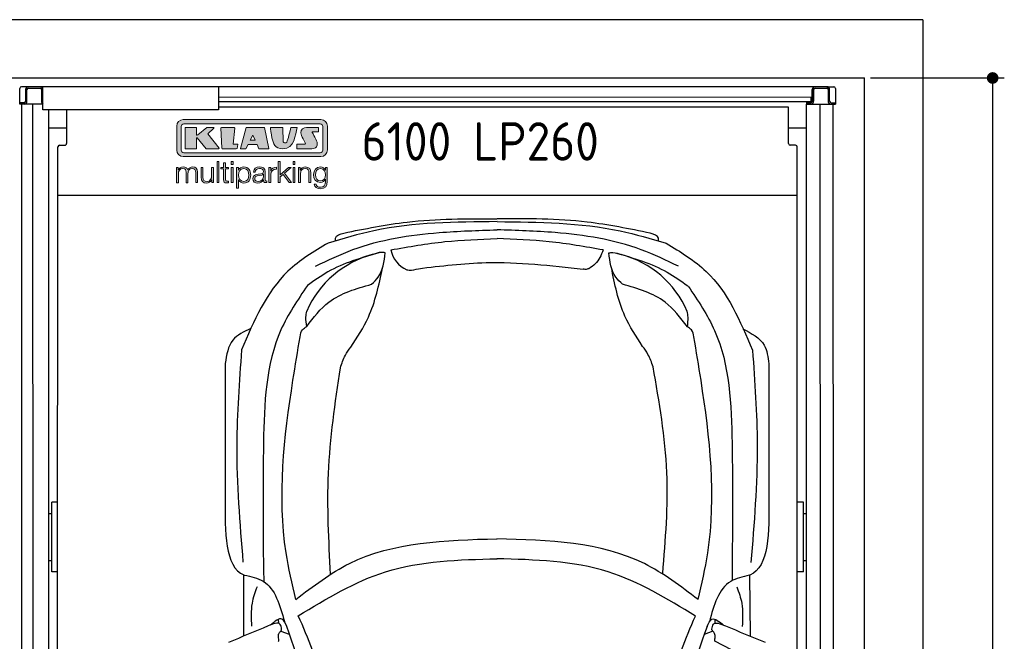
# Model space of a CAD drawing. Header units: millimetres. Extents: x 0 to 9279, y -929 to 5900.
# Tile 6 of 6: x 5900 to 9279, y 3767 to 5900. Entities that reach past the tile are written whole.
import ezdxf

# ---------------------------------------------------------------- set-up
doc = ezdxf.new("R2010")
doc.units = ezdxf.units.MM
doc.layers.get('0').update_dxf_attribs({"lineweight": 25})
doc.layers.add('4', color=3, linetype='Continuous')
for name, color, linetype, lineweight in [('car', 10, 'Continuous', 25), ('Gebäude', 7, 'Continuous', 25), ('Logo', 7, 'Continuous', 25), ('Plattform', 7, 'Continuous', 25)]:
    doc.layers.add(name, color=color, linetype=linetype, lineweight=lineweight)
doc.styles.get("Standard").update_dxf_attribs({"font": 'ISOCP.SHX'})
doc.dimstyles.new('GEN-ISO', dxfattribs={"dimscale": 20, "dimtxt": 3.5, "dimasz": 2, "dimexe": 2, "dimexo": 1, "dimgap": 1.5, "dimtad": 1, "dimdec": 1, "dimlfac": 0.1, "dimdsep": 46, "dimtxsty": 'Standard', "dimblk": 'PUNKT', "dimcen": 2, "dimclrd": 256, "dimclre": 256, "dimclrt": 2, "dimadec": 0, "dimazin": 0, "dimtp": 0.1, "dimtm": 0.1, "dimtfac": 0.71, "dimtdec": 1, "dimtmove": 2, "dimatfit": 3, "dimldrblk": 'PUNKT', "dimfxl": 2, "dimtolj": 1, "dimarcsym": 0})

# ---------------------------------------------------------------- blocks, each defined once
blk = doc.blocks.new('Car LP')
at = {"layer": 'car'}
for p, q in [((-799.9, 3388.3), (-799, 3346.2)), ((808.8, 3385.8), (809.2, 3349.8)), ((-867.3, 3161.7), (-867.1, 3369.1)), ((871.9, 3160.2), (870, 3368.4)), ((-747.5, 3202.2), (-747.9, 3217)), ((750.1, 3201.6), (750.8, 3216.6)), ((-740.3, 3176.7), (-711.4, 3165.6)), ((743, 3176.1), (713, 3164.6)), ((889.7, 3068.2), (749.7, 3141.4))]:
    blk.add_line(p, q, dxfattribs=at)
for centre, radius, start, end in [((-339.3, 4140), 339.4, 104.3954, 156.6854), ((-269.3, 4503.1), 95, 191.2232, 245.9025), ((342.8, 4139.7), 339.4, 23.2659, 75.556), ((-6558.1, 1113.7), 6197.2, 15.94535, 19.59622), ((6559, 1108.2), 6197.2, 160.35517, 164.00603)]:
    blk.add_arc(centre, radius, start, end, dxfattribs=at)
for points in [[(1.7, 4581.6), (-420.6, 4550.1), (-578.2, 4508.1)], [(-524.1, 4542.4), (-307, 4580.3), (1.5, 4591.7)], [(2.2, 4581.6), (424.4, 4549.7), (582, 4507.6)], [(527.9, 4542), (310.9, 4580), (2.4, 4591.7)], [(-620.9, 4429), (-492.9, 4485.6), (-196.9, 4544.2), (1.8, 4553.3)], [(-552.3, 4515.7), (-552.3, 4525.1), (-524.1, 4542.4)], [(624.7, 4428.5), (496.7, 4485.2), (200.8, 4544.1), (2, 4553.3)], [(556.1, 4515.2), (556.1, 4524.7), (527.9, 4542)], [(-578.2, 4508.1), (-715.9, 4411.3), (-875.1, 4141.2)], [(-362.5, 4484.6), (-177.1, 4512.9), (1.8, 4523.5)], [(366.3, 4484.3), (180.9, 4512.8), (2, 4523.5)], [(582, 4507.6), (719.7, 4410.7), (878.6, 4140.4)], [(-404, 4475), (-578.5, 4409.1), (-649.1, 4362.3)], [(-428.8, 4366.9), (-406, 4391.5), (-381.9, 4474.8)], [(-381.9, 4474.8), (-395.9, 4475.9), (-423.7, 4468.7)], [(366.3, 4484.3), (339.1, 4436.3), (316.8, 4420.2)], [(385.7, 4474.4), (399.7, 4475.6), (427.5, 4468.4)], [(432.5, 4366.6), (409.7, 4391.1), (385.7, 4474.4)], [(411.5, 4473.8), (586, 4407.8), (656.6, 4361.1)], [(-268.2, 4420.2), (-35.8, 4440.9), (298, 4418.7)], [(-500.3, 4150.4), (-439.7, 4254), (-391.6, 4421.8)], [(-308.1, 4416.4), (-300, 4415.2), (-268.2, 4420.2)], [(316.8, 4420.2), (311, 4418.2), (298, 4418.7)], [(501.4, 4153.6), (440.8, 4257.2), (394.3, 4425.1)], [(-649.1, 4362.3), (-739.7, 4210.2), (-799.7, 3823.5), (-799.9, 3388.3)], [(-651.5, 4221.5), (-575.1, 4305.6), (-428.8, 4366.9)], [(655.1, 4221), (578.7, 4305.1), (432.5, 4366.6)], [(658, 4359.8), (748.5, 4207.7), (808.5, 3821), (808.8, 3385.8)], [(-651.5, 4221.5), (-653.9, 4253.8), (-651, 4274.3)], [(655.1, 4221), (657.6, 4253.3), (654.6, 4273.8)], [(-843.1, 4214.8), (-905, 4174.7), (-931.1, 4094.8)], [(-674, 4186.8), (-665.8, 4210.5), (-651.5, 4221.5)], [(677.6, 4186.2), (669.4, 4209.9), (655.1, 4221)], [(845.9, 4214), (918.7, 4157.4), (934.5, 4094)], [(-689.1, 3285.2), (-722.1, 3445.1), (-698.5, 4037.6), (-674, 4186.8)], [(691.9, 3284.6), (725, 3444.5), (701.9, 4037), (677.6, 4186.2)], [(-875.1, 4141.2), (-891.5, 3815.8), (-870.3, 3412.6)], [(-536, 4080.4), (-518.7, 4122.8), (-500.3, 4150.4)], [(537.2, 4083.6), (519.8, 4126), (501.4, 4153.6)], [(878.6, 4140.4), (894.7, 3815.1), (873.2, 3411.9)], [(-931.1, 4094.8), (-931.6, 3635)], [(934.5, 4094), (934.7, 3634.2)], [(-569.4, 3371.2), (-576.7, 3717.2), (-536, 4080.4)], [(570.5, 3374.5), (584.9, 3720.4), (537.2, 4083.6)], [(-689.1, 3285.2), (-504.5, 3408.4), (2, 3493.4)], [(691.9, 3284.6), (507.4, 3407.9), (1, 3493.4)], [(-680.2, 3228.8), (-380.5, 3379.9), (2, 3424.8)], [(682.9, 3228.2), (383.3, 3379.6), (0.9, 3424.8)], [(-867.1, 3369.1), (-866.4, 3368.9), (-865.3, 3368.8)], [(-865.3, 3368.8), (-801, 3347.5), (-727.9, 3209)], [(868.1, 3368.1), (803.8, 3346.8), (730.6, 3208.4)], [(870, 3368.4), (869.3, 3368.2), (868.1, 3368.1)], [(-822, 3328.7), (-839.1, 3272.2), (-840.5, 3192.9)], [(824.9, 3328), (841.9, 3271.5), (843.2, 3192.2)], [(-719.8, 3192.2), (-736.5, 3217.5), (-775.6, 3196.9)], [(-577.9, 2915.4), (-632, 3111.2), (-680.2, 3228.8)], [(580.4, 2914.9), (634.7, 3110.7), (682.9, 3228.2)], [(722.6, 3191.6), (739.3, 3216.9), (779.8, 3196)], [(-784, 3193.9), (-920.1, 3137.4)], [(-741.3, 3175.6), (-737.8, 3179.7), (-737.4, 3182.6)], [(743, 3176.1), (739.5, 3180.2), (739.1, 3183)], [(785.7, 3194.3), (921.8, 3137.9)], [(-748.8, 3153), (-746.7, 3167.7), (-741.3, 3175.6)], [(750.5, 3153.5), (748.4, 3168.2), (743, 3176.1)]]:
    blk.add_spline(points, degree=3, dxfattribs=at)
for points in [[(-931.6, 3635), (-932.4, 3516.1), (-933.1, 3397.2), (-867.1, 3369.1)], [(934.7, 3634.2), (935.4, 3515.3), (936, 3396.4), (870, 3368.4)]]:
    blk.add_open_spline(points, degree=3, dxfattribs=at)
for points, end_tangent in [([(-737.4, 3182.6), (-742.7, 3199.4), (-784, 3193.9)], (-0.945148, -0.326641)), ([(739.1, 3183), (744.4, 3199.9), (785.7, 3194.3)], (0.945148, -0.326641)), ([(-748, 3140.9), (-747.1, 3145.2), (-748.8, 3153)], (0.109645, 0.993971)), ([(749.7, 3141.4), (748.8, 3145.7), (750.5, 3153.5)], (-0.109645, 0.993971))]:
    blk.add_spline(points, degree=3, dxfattribs=dict(at, end_tangent=end_tangent))
blk = doc.blocks.new('PUNKT')
at = {"layer": '4', "color": 0, "linetype": 'ByBlock'}
blk.add_line((-0.5, 0), (-1, 0), dxfattribs=at)
at = {"layer": '4', "color": 0, "linetype": 'ByBlock', "const_width": 0.5}
blk.add_lwpolyline([(-0.25, 0, 1), (0.25, 0, 1)], format="xyb", close=True, dxfattribs=at)
blk = doc.blocks.new('*D9')
at = {"layer": '4', "lineweight": -2, "transparency": 16777216}
for p, q in [((8820, 5700), (9279.4, 5700)), ((9239.4, 5660), (9239.4, 240.1)), ((8820, 200.1), (9279.4, 200.1))]:
    blk.add_line(p, q, dxfattribs=at)
at = {"layer": 'Defpoints', "color": 0, "transparency": 16777216}
for p in [(8800, 5700), (8800, 200.1), (9239.4, 200.1)]:
    blk.add_point(p, dxfattribs=at)
at = {"layer": '4', "lineweight": -2, "transparency": 16777216, "xscale": 40, "yscale": 40, "zscale": 40}
for p, rotation in [((9239.4, 5700), 90), ((9239.4, 200.1), 270)]:
    blk.add_blockref('PUNKT', p, dxfattribs=dict(at, rotation=rotation))
at = {"layer": '4', "color": 2, "transparency": 16777216, "insert": (9174.4, 2950.1), "char_height": 70, "attachment_point": 5, "rotation": 90}
blk.add_mtext('550', dxfattribs=at)
blk = doc.blocks.new('Gebäude_GL550_LP260')
at = {"layer": 'Gebäude'}
for p, q in [((5600, 5900), (-3400, 5900)), ((5600, 5900), (5600, 0)), ((-3200, 5700), (5400, 5700)), ((5400, 200), (5400, 5700))]:
    blk.add_line(p, q, dxfattribs=at)
blk = doc.blocks.new('KLAUS')
at = {"layer": 'Logo'}
h = blk.add_hatch(color=8, dxfattribs=at)
h.dxf.hatch_style = 2
edge = h.paths.add_edge_path()
edge.add_spline(control_points=[(3.6, 29.09), (2.88, 29.09), (2.3, 28.51), (2.3, 27.8), (2.3, 27.8), (2.3, 16.11), (2.3, 16.11), (2.3, 15.39), (2.88, 14.81), (3.6, 14.81), (3.6, 14.81), (71.16, 14.81), (71.16, 14.81), (71.88, 14.81), (72.46, 15.39), (72.46, 16.11), (72.46, 16.11), (72.46, 27.8), (72.46, 27.8), (72.46, 28.51), (71.88, 29.09), (71.16, 29.09), (71.16, 29.09), (3.6, 29.09), (3.6, 29.09), (3.6, 29.09), (3.6, 29.09), (3.6, 29.09)], knot_values=[0, 0, 0, 0, 1, 1, 1, 2, 2, 2, 3, 3, 3, 4, 4, 4, 5, 5, 5, 6, 6, 6, 7, 7, 7, 8, 8, 8, 9, 9, 9, 9], degree=3, periodic=0)
edge = h.paths.add_edge_path()
edge.add_spline(control_points=[(3.35, 31.23), (3.35, 31.23), (71.47, 31.23), (71.47, 31.23), (73.26, 31.23), (74.71, 29.77), (74.71, 27.99), (74.71, 27.99), (74.71, 16.17), (74.71, 16.17), (74.71, 14.38), (73.26, 12.93), (71.47, 12.93), (71.47, 12.93), (3.35, 12.93), (3.35, 12.93), (1.56, 12.93), (0.11, 14.38), (0.11, 16.17), (0.11, 16.17), (0.11, 27.99), (0.11, 27.99), (0.11, 29.77), (1.56, 31.23), (3.35, 31.23), (3.35, 31.23), (3.35, 31.23), (3.35, 31.23)], knot_values=[0, 0, 0, 0, 1, 1, 1, 2, 2, 2, 3, 3, 3, 4, 4, 4, 5, 5, 5, 6, 6, 6, 7, 7, 7, 8, 8, 8, 9, 9, 9, 9], degree=3, periodic=0)
h = blk.add_hatch(color=8, dxfattribs=at)
h.dxf.hatch_style = 2
edge = h.paths.add_edge_path()
edge.add_spline(control_points=[(4.5, 27.33), (4.5, 27.33), (9.7, 27.33), (9.7, 27.33), (9.84, 27.33), (9.96, 27.22), (9.96, 27.08), (9.96, 27.08), (9.96, 23.69), (9.96, 23.69), (9.96, 23.69), (9.94, 23.64), (10.04, 23.59), (10.14, 23.53), (10.2, 23.57), (10.2, 23.57), (10.2, 23.57), (10.51, 23.75), (10.51, 23.75), (10.51, 23.75), (14.94, 27.33), (14.94, 27.33), (14.94, 27.33), (18.41, 27.33), (18.41, 27.33), (18.41, 27.33), (18.49, 27.33), (18.56, 27.2), (18.65, 27.04), (18.53, 26.91), (18.53, 26.91), (18.53, 26.91), (15.49, 24.11), (15.49, 24.11), (15.49, 24.11), (21.14, 17.06), (21.14, 17.06), (21.14, 17.06), (21.13, 16.91), (21.13, 16.91), (21.08, 16.84), (20.99, 16.82), (20.99, 16.82), (20.99, 16.82), (14.7, 16.82), (14.7, 16.82), (14.7, 16.82), (10.26, 22.17), (10.26, 22.17), (10.26, 22.17), (10.19, 22.24), (10.08, 22.21), (9.97, 22.18), (9.96, 22.11), (9.96, 22.11), (9.96, 22.11), (9.96, 17.08), (9.96, 17.08), (9.96, 16.94), (9.84, 16.82), (9.7, 16.82), (9.7, 16.82), (4.5, 16.82), (4.5, 16.82), (4.36, 16.82), (4.25, 16.94), (4.25, 17.08), (4.25, 17.08), (4.25, 27.08), (4.25, 27.08), (4.25, 27.22), (4.36, 27.33), (4.5, 27.33), (4.5, 27.33), (4.5, 27.33), (4.5, 27.33)], knot_values=[0, 0, 0, 0, 1, 1, 1, 2, 2, 2, 3, 3, 3, 4, 4, 4, 5, 5, 5, 6, 6, 6, 7, 7, 7, 8, 8, 8, 9, 9, 9, 10, 10, 10, 11, 11, 11, 12, 12, 12, 13, 13, 13, 14, 14, 14, 15, 15, 15, 16, 16, 16, 17, 17, 17, 18, 18, 18, 19, 19, 19, 20, 20, 20, 21, 21, 21, 22, 22, 22, 23, 23, 23, 24, 24, 24, 25, 25, 25, 25], degree=3, periodic=0)
h = blk.add_hatch(color=8, dxfattribs=at)
h.dxf.hatch_style = 2
h.paths.add_polyline_path([(22.42, 17.06), (21.97, 27.15), (22.24, 27.33), (28.55, 27.33), (28.86, 26.97), (28.01, 19.08), (30.26, 19.07), (30.44, 18.95), (30.08, 16.95), (29.49, 16.82), (22.6, 16.82)])
h = blk.add_hatch(color=8, dxfattribs=at)
h.paths.add_polyline_path([(36.52, 21.01), (38.93, 21.01), (37.87, 23.57)])
h.paths.add_polyline_path([(34.52, 27.33), (43.65, 27.33), (45.76, 16.94), (45.57, 16.82), (40.83, 16.82), (39.89, 18.95), (35.42, 18.95), (34.27, 16.82), (31.78, 16.82), (31.66, 17)])
h = blk.add_hatch(color=8, dxfattribs=at)
h.dxf.hatch_style = 2
edge = h.paths.add_edge_path()
edge.add_spline(control_points=[(52.69, 27.32), (52.69, 27.32), (52.88, 20.14), (52.88, 20.14), (53.01, 19.89), (53.2, 19.77), (53.43, 19.71), (53.91, 19.59), (54.43, 19.57), (54.64, 20.03), (55.23, 21.34), (56.27, 25.45), (56.6, 27.33), (56.6, 27.33), (59.77, 27.33), (59.77, 27.33), (58.77, 23.9), (58.56, 16.82), (52.63, 16.76), (48.72, 16.72), (48.01, 19.35), (47.27, 22.24), (46.89, 23.68), (46.54, 27.33), (46.54, 27.33), (46.54, 27.33), (52.69, 27.32), (52.69, 27.32), (52.69, 27.32), (52.69, 27.32), (52.69, 27.32)], knot_values=[0, 0, 0, 0, 1, 1, 1, 2, 2, 2, 3, 3, 3, 4, 4, 4, 5, 5, 5, 6, 6, 6, 7, 7, 7, 8, 8, 8, 9, 9, 9, 10, 10, 10, 10], degree=3, periodic=0)
h = blk.add_hatch(color=8, dxfattribs=at)
h.dxf.hatch_style = 2
edge = h.paths.add_edge_path()
edge.add_spline(control_points=[(64.46, 27.33), (64.46, 27.33), (70.31, 27.33), (70.31, 27.33), (70.31, 26.52), (70.31, 26.02), (70.31, 25.12), (70.31, 25.12), (67.3, 25.12), (67.3, 25.12), (67.24, 25.04), (67.25, 25.11), (67.25, 24.91), (67.25, 24.88), (69.73, 20.38), (69.73, 19.57), (69.73, 16.4), (67.22, 16.81), (65.9, 16.82), (65.9, 16.82), (59.59, 16.82), (59.59, 16.82), (59.59, 17.76), (59.59, 18.23), (59.59, 19.14), (59.59, 19.14), (63.75, 19.14), (63.75, 19.14), (63.82, 19.22), (63.81, 19.11), (63.81, 19.31), (63.81, 20.32), (61.58, 23.06), (61.58, 24.63), (61.58, 26.33), (62.83, 27.34), (64.46, 27.33), (64.46, 27.33), (64.46, 27.33), (64.46, 27.33)], knot_values=[0, 0, 0, 0, 1, 1, 1, 2, 2, 2, 3, 3, 3, 4, 4, 4, 5, 5, 5, 6, 6, 6, 7, 7, 7, 8, 8, 8, 9, 9, 9, 10, 10, 10, 11, 11, 11, 12, 12, 12, 13, 13, 13, 13], degree=3, periodic=0)
h = blk.add_hatch(color=30, dxfattribs=at)
h.dxf.hatch_style = 2
h.paths.add_polyline_path([(20.07, 0), (20.99, 0), (20.99, 10.45), (20.07, 10.45)])
h = blk.add_hatch(color=30, dxfattribs=at)
h.dxf.hatch_style = 2
edge = h.paths.add_edge_path()
edge.add_spline(control_points=[(24.22, 9.82), (24.22, 9.82), (23.3, 9.82), (23.3, 9.82), (23.3, 9.82), (23.3, 7.55), (23.3, 7.55), (23.3, 7.55), (21.98, 7.55), (21.98, 7.55), (21.98, 7.55), (21.98, 6.78), (21.98, 6.78), (21.98, 6.78), (23.3, 6.78), (23.3, 6.78), (23.3, 6.78), (23.3, 1.61), (23.3, 1.61), (23.28, 0.32), (23.71, -0.09), (24.94, -0.09), (25.22, -0.09), (25.48, -0.06), (25.76, -0.06), (25.76, -0.06), (25.76, 0.73), (25.76, 0.73), (25.5, 0.7), (25.23, 0.69), (24.97, 0.69), (24.31, 0.73), (24.22, 1.08), (24.22, 1.68), (24.22, 1.68), (24.22, 6.78), (24.22, 6.78), (24.22, 6.78), (25.76, 6.78), (25.76, 6.78), (25.76, 6.78), (25.76, 7.55), (25.76, 7.55), (25.76, 7.55), (24.22, 7.55), (24.22, 7.55), (24.22, 7.55), (24.22, 9.82), (24.22, 9.82), (24.22, 9.82), (24.22, 9.82), (24.22, 9.82)], knot_values=[0, 0, 0, 0, 1, 1, 1, 2, 2, 2, 3, 3, 3, 4, 4, 4, 5, 5, 5, 6, 6, 6, 7, 7, 7, 8, 8, 8, 9, 9, 9, 10, 10, 10, 11, 11, 11, 12, 12, 12, 13, 13, 13, 14, 14, 14, 15, 15, 15, 16, 16, 16, 17, 17, 17, 17], degree=3, periodic=0)
h = blk.add_hatch(color=30, dxfattribs=at)
h.paths.add_polyline_path([(27.1, 0), (28.03, 0), (28.03, 7.55), (27.1, 7.55)])
h.paths.add_polyline_path([(27.1, 8.98), (28.03, 8.98), (28.03, 10.45), (27.1, 10.45)])
h = blk.add_hatch(color=30, dxfattribs=at)
h.dxf.hatch_style = 2
h.paths.add_polyline_path([(50.4, 0), (51.32, 0), (51.32, 2.87), (52.82, 4.11), (55.8, 0), (56.96, 0), (53.52, 4.76), (56.74, 7.55), (55.51, 7.55), (51.32, 3.89), (51.32, 10.45), (50.4, 10.45)])
h = blk.add_hatch(color=30, dxfattribs=at)
h.paths.add_polyline_path([(57.74, 0), (58.66, 0), (58.66, 7.55), (57.74, 7.55)])
h.paths.add_polyline_path([(57.74, 8.98), (58.66, 8.98), (58.66, 10.45), (57.74, 10.45)])
h = blk.add_hatch(color=30, dxfattribs=at)
h.dxf.hatch_style = 2
edge = h.paths.add_edge_path()
edge.add_spline(control_points=[(0, 0), (0, 0), (0.92, 0), (0.92, 0), (0.92, 0), (0.92, 4.22), (0.92, 4.22), (0.94, 5.8), (1.58, 7), (3.18, 7), (4.35, 7), (4.77, 6.15), (4.76, 5.12), (4.76, 5.12), (4.76, 0), (4.76, 0), (4.76, 0), (5.68, 0), (5.68, 0), (5.68, 0), (5.68, 4.27), (5.68, 4.27), (5.68, 5.68), (6.14, 7), (7.73, 7), (9.05, 7), (9.52, 6.32), (9.52, 5.08), (9.52, 5.08), (9.52, 0), (9.52, 0), (9.52, 0), (10.44, 0), (10.44, 0), (10.44, 0), (10.44, 5.12), (10.44, 5.12), (10.44, 6.91), (9.59, 7.77), (7.94, 7.77), (6.94, 7.77), (5.99, 7.29), (5.54, 6.3), (5.26, 7.29), (4.36, 7.77), (3.37, 7.77), (2.17, 7.77), (1.38, 7.19), (0.89, 6.28), (0.89, 6.28), (0.85, 6.28), (0.85, 6.28), (0.85, 6.28), (0.85, 7.55), (0.85, 7.55), (0.85, 7.55), (0, 7.55), (0, 7.55), (0, 7.55), (0, 0), (0, 0), (0, 0), (0, 0), (0, 0)], knot_values=[0, 0, 0, 0, 1, 1, 1, 2, 2, 2, 3, 3, 3, 4, 4, 4, 5, 5, 5, 6, 6, 6, 7, 7, 7, 8, 8, 8, 9, 9, 9, 10, 10, 10, 11, 11, 11, 12, 12, 12, 13, 13, 13, 14, 14, 14, 15, 15, 15, 16, 16, 16, 17, 17, 17, 18, 18, 18, 19, 19, 19, 20, 20, 20, 21, 21, 21, 21], degree=3, periodic=0)
h = blk.add_hatch(color=30, dxfattribs=at)
h.dxf.hatch_style = 2
edge = h.paths.add_edge_path()
edge.add_spline(control_points=[(18.31, 7.55), (18.31, 7.55), (17.39, 7.55), (17.39, 7.55), (17.39, 7.55), (17.39, 3.59), (17.39, 3.59), (17.39, 2.05), (16.7, 0.56), (15.12, 0.56), (13.66, 0.56), (13.15, 1.27), (13.1, 2.64), (13.1, 2.64), (13.1, 7.55), (13.1, 7.55), (13.1, 7.55), (12.18, 7.55), (12.18, 7.55), (12.18, 7.55), (12.18, 2.65), (12.18, 2.65), (12.18, 0.89), (12.93, -0.22), (14.83, -0.22), (15.96, -0.22), (16.95, 0.35), (17.44, 1.36), (17.44, 1.36), (17.47, 1.36), (17.47, 1.36), (17.47, 1.36), (17.47, 0), (17.47, 0), (17.47, 0), (18.31, 0), (18.31, 0), (18.31, 0), (18.31, 7.55), (18.31, 7.55), (18.31, 7.55), (18.31, 7.55), (18.31, 7.55)], knot_values=[0, 0, 0, 0, 1, 1, 1, 2, 2, 2, 3, 3, 3, 4, 4, 4, 5, 5, 5, 6, 6, 6, 7, 7, 7, 8, 8, 8, 9, 9, 9, 10, 10, 10, 11, 11, 11, 12, 12, 12, 13, 13, 13, 14, 14, 14, 14], degree=3, periodic=0)
h = blk.add_hatch(color=30, dxfattribs=at)
edge = h.paths.add_edge_path()
edge.add_spline(control_points=[(35.84, 3.78), (35.84, 2.21), (35.12, 0.56), (33.37, 0.56), (31.4, 0.56), (30.72, 2.21), (30.72, 3.78), (30.72, 5.49), (31.33, 7), (33.37, 7), (35.12, 7), (35.84, 5.34), (35.84, 3.78), (35.84, 3.78), (35.84, 3.78), (35.84, 3.78)], knot_values=[0, 0, 0, 0, 1, 1, 1, 2, 2, 2, 3, 3, 3, 4, 4, 4, 5, 5, 5, 5], degree=3, periodic=0)
edge = h.paths.add_edge_path()
edge.add_spline(control_points=[(29.79, -2.8), (29.79, -2.8), (30.72, -2.8), (30.72, -2.8), (30.72, -2.8), (30.72, 1.43), (30.72, 1.43), (30.72, 1.43), (30.74, 1.43), (30.74, 1.43), (31.14, 0.35), (32.24, -0.22), (33.37, -0.22), (35.66, -0.22), (36.76, 1.64), (36.76, 3.78), (36.76, 5.91), (35.66, 7.77), (33.37, 7.77), (32.15, 7.77), (31.1, 7.14), (30.67, 6.12), (30.67, 6.12), (30.64, 6.12), (30.64, 6.12), (30.64, 6.12), (30.64, 7.55), (30.64, 7.55), (30.64, 7.55), (29.79, 7.55), (29.79, 7.55), (29.79, 7.55), (29.79, -2.8), (29.79, -2.8), (29.79, -2.8), (29.79, -2.8), (29.79, -2.8)], knot_values=[0, 0, 0, 0, 1, 1, 1, 2, 2, 2, 3, 3, 3, 4, 4, 4, 5, 5, 5, 6, 6, 6, 7, 7, 7, 8, 8, 8, 9, 9, 9, 10, 10, 10, 11, 11, 11, 12, 12, 12, 12], degree=3, periodic=0)
h = blk.add_hatch(color=30, dxfattribs=at)
edge = h.paths.add_edge_path()
edge.add_spline(control_points=[(43.03, 2.93), (43.04, 1.45), (41.8, 0.56), (40.39, 0.56), (39.53, 0.56), (38.71, 1.13), (38.71, 2.05), (38.71, 3.53), (40.66, 3.51), (42.22, 3.79), (42.47, 3.84), (42.88, 3.91), (43, 4.13), (43, 4.13), (43.03, 4.13), (43.03, 4.13), (43.03, 4.13), (43.03, 2.93), (43.03, 2.93), (43.03, 2.93), (43.03, 2.93), (43.03, 2.93)], knot_values=[0, 0, 0, 0, 1, 1, 1, 2, 2, 2, 3, 3, 3, 4, 4, 4, 5, 5, 5, 6, 6, 6, 7, 7, 7, 7], degree=3, periodic=0)
edge = h.paths.add_edge_path()
edge.add_spline(control_points=[(39.03, 5.24), (39.06, 6.47), (39.91, 7), (41.05, 7), (42.14, 7), (43.03, 6.69), (43.03, 5.45), (43.03, 4.61), (42.6, 4.51), (41.84, 4.42), (39.85, 4.19), (37.79, 4.11), (37.79, 1.99), (37.79, 0.47), (38.93, -0.22), (40.32, -0.22), (41.77, -0.22), (42.43, 0.34), (43.07, 1.32), (43.07, 1.32), (43.1, 1.32), (43.1, 1.32), (43.1, 0.53), (43.25, 0), (44.19, 0), (44.43, 0), (44.58, 0.01), (44.79, 0.06), (44.79, 0.06), (44.79, 0.83), (44.79, 0.83), (44.71, 0.81), (44.6, 0.78), (44.49, 0.78), (44.13, 0.78), (43.95, 0.98), (43.95, 1.33), (43.95, 1.33), (43.95, 5.34), (43.95, 5.34), (43.95, 7.36), (42.5, 7.77), (41.17, 7.77), (39.44, 7.77), (38.2, 7.01), (38.11, 5.24), (38.11, 5.24), (39.03, 5.24), (39.03, 5.24), (39.03, 5.24), (39.03, 5.24), (39.03, 5.24)], knot_values=[0, 0, 0, 0, 1, 1, 1, 2, 2, 2, 3, 3, 3, 4, 4, 4, 5, 5, 5, 6, 6, 6, 7, 7, 7, 8, 8, 8, 9, 9, 9, 10, 10, 10, 11, 11, 11, 12, 12, 12, 13, 13, 13, 14, 14, 14, 15, 15, 15, 16, 16, 16, 17, 17, 17, 17], degree=3, periodic=0)
h = blk.add_hatch(color=30, dxfattribs=at)
h.dxf.hatch_style = 2
edge = h.paths.add_edge_path()
edge.add_spline(control_points=[(45.79, 0), (45.79, 0), (46.71, 0), (46.71, 0), (46.71, 0), (46.71, 4.03), (46.71, 4.03), (46.71, 5.59), (47.85, 6.82), (49.52, 6.73), (49.52, 6.73), (49.52, 7.66), (49.52, 7.66), (48.16, 7.72), (47.14, 7), (46.67, 5.78), (46.67, 5.78), (46.64, 5.78), (46.64, 5.78), (46.64, 5.78), (46.64, 7.55), (46.64, 7.55), (46.64, 7.55), (45.79, 7.55), (45.79, 7.55), (45.79, 7.55), (45.79, 0), (45.79, 0), (45.79, 0), (45.79, 0), (45.79, 0)], knot_values=[0, 0, 0, 0, 1, 1, 1, 2, 2, 2, 3, 3, 3, 4, 4, 4, 5, 5, 5, 6, 6, 6, 7, 7, 7, 8, 8, 8, 9, 9, 9, 10, 10, 10, 10], degree=3, periodic=0)
h = blk.add_hatch(color=30, dxfattribs=at)
h.dxf.hatch_style = 2
edge = h.paths.add_edge_path()
edge.add_spline(control_points=[(60.41, 0), (60.41, 0), (61.33, 0), (61.33, 0), (61.33, 0), (61.33, 4.41), (61.33, 4.41), (61.36, 5.89), (62.24, 7), (63.7, 7), (65.2, 7), (65.62, 6.02), (65.62, 4.71), (65.62, 4.71), (65.62, 0), (65.62, 0), (65.62, 0), (66.54, 0), (66.54, 0), (66.54, 0), (66.54, 4.86), (66.54, 4.86), (66.54, 6.66), (65.9, 7.77), (63.78, 7.77), (62.71, 7.77), (61.7, 7.16), (61.36, 6.25), (61.36, 6.25), (61.33, 6.25), (61.33, 6.25), (61.33, 6.25), (61.33, 7.55), (61.33, 7.55), (61.33, 7.55), (60.41, 7.55), (60.41, 7.55), (60.41, 7.55), (60.41, 0), (60.41, 0), (60.41, 0), (60.41, 0), (60.41, 0)], knot_values=[0, 0, 0, 0, 1, 1, 1, 2, 2, 2, 3, 3, 3, 4, 4, 4, 5, 5, 5, 6, 6, 6, 7, 7, 7, 8, 8, 8, 9, 9, 9, 10, 10, 10, 11, 11, 11, 12, 12, 12, 13, 13, 13, 14, 14, 14, 14], degree=3, periodic=0)
h = blk.add_hatch(color=30, dxfattribs=at)
edge = h.paths.add_edge_path()
edge.add_spline(control_points=[(71.32, 0.86), (69.62, 0.86), (68.83, 2.34), (68.83, 3.86), (68.83, 5.43), (69.56, 7), (71.32, 7), (73.06, 7), (73.75, 5.34), (73.75, 3.86), (73.75, 2.33), (72.91, 0.86), (71.32, 0.86), (71.32, 0.86), (71.32, 0.86), (71.32, 0.86)], knot_values=[0, 0, 0, 0, 1, 1, 1, 2, 2, 2, 3, 3, 3, 4, 4, 4, 5, 5, 5, 5], degree=3, periodic=0)
edge = h.paths.add_edge_path()
edge.add_spline(control_points=[(74.67, 7.55), (74.67, 7.55), (73.75, 7.55), (73.75, 7.55), (73.75, 7.55), (73.75, 6.25), (73.75, 6.25), (73.75, 6.25), (73.72, 6.25), (73.72, 6.25), (73.35, 7.09), (72.41, 7.77), (71.32, 7.77), (69.13, 7.77), (67.9, 6.05), (67.9, 3.97), (67.9, 1.82), (68.9, 0.09), (71.32, 0.09), (72.4, 0.09), (73.29, 0.72), (73.72, 1.64), (73.72, 1.64), (73.75, 1.64), (73.75, 1.64), (73.75, 1.64), (73.75, 0.61), (73.75, 0.61), (73.75, -1.23), (73.01, -2.24), (71.32, -2.24), (70.29, -2.24), (69.31, -1.85), (69.1, -0.73), (69.1, -0.73), (68.18, -0.73), (68.18, -0.73), (68.31, -2.34), (69.81, -3.02), (71.32, -3.02), (73.79, -3.02), (74.65, -1.64), (74.67, 0.61), (74.67, 0.61), (74.67, 7.55), (74.67, 7.55), (74.67, 7.55), (74.67, 7.55), (74.67, 7.55)], knot_values=[0, 0, 0, 0, 1, 1, 1, 2, 2, 2, 3, 3, 3, 4, 4, 4, 5, 5, 5, 6, 6, 6, 7, 7, 7, 8, 8, 8, 9, 9, 9, 10, 10, 10, 11, 11, 11, 12, 12, 12, 13, 13, 13, 14, 14, 14, 15, 15, 15, 16, 16, 16, 16], degree=3, periodic=0)
at = {"layer": 'Logo', "lineweight": 0}
for points in [[(22.42, 17.06), (21.97, 27.15), (22.24, 27.33), (28.55, 27.33), (28.86, 26.97), (28.01, 19.08), (30.26, 19.07), (30.44, 18.95), (30.08, 16.95), (29.49, 16.82), (22.6, 16.82), (22.42, 17.06), (22.42, 17.06)], [(34.52, 27.33), (43.65, 27.33), (45.76, 16.94), (45.57, 16.82), (40.83, 16.82), (39.89, 18.95), (35.42, 18.95), (34.27, 16.82), (31.78, 16.82), (31.66, 17), (34.52, 27.33), (34.52, 27.33)], [(36.52, 21.01), (38.93, 21.01), (37.87, 23.57), (36.52, 21.01), (36.52, 21.01)], [(20.07, 0), (20.99, 0), (20.99, 10.45), (20.07, 10.45), (20.07, 0), (20.07, 0)], [(27.1, 8.98), (28.03, 8.98), (28.03, 10.45), (27.1, 10.45), (27.1, 8.98), (27.1, 8.98)], [(50.4, 0), (51.32, 0), (51.32, 2.87), (52.82, 4.11), (55.8, 0), (56.96, 0), (53.52, 4.76), (56.74, 7.55), (55.51, 7.55), (51.32, 3.89), (51.32, 10.45), (50.4, 10.45), (50.4, 0), (50.4, 0)], [(57.74, 8.98), (58.66, 8.98), (58.66, 10.45), (57.74, 10.45), (57.74, 8.98), (57.74, 8.98)], [(27.1, 0), (28.03, 0), (28.03, 7.55), (27.1, 7.55), (27.1, 0), (27.1, 0)], [(57.74, 0), (58.66, 0), (58.66, 7.55), (57.74, 7.55), (57.74, 0), (57.74, 0)]]:
    blk.add_lwpolyline(points, dxfattribs=at)
for points, knots in [([(3.35, 31.23), (3.35, 31.23), (71.47, 31.23), (71.47, 31.23), (73.26, 31.23), (74.71, 29.77), (74.71, 27.99), (74.71, 27.99), (74.71, 16.17), (74.71, 16.17), (74.71, 14.38), (73.26, 12.93), (71.47, 12.93), (71.47, 12.93), (3.35, 12.93), (3.35, 12.93), (1.56, 12.93), (0.11, 14.38), (0.11, 16.17), (0.11, 16.17), (0.11, 27.99), (0.11, 27.99), (0.11, 29.77), (1.56, 31.23), (3.35, 31.23), (3.35, 31.23), (3.35, 31.23), (3.35, 31.23)], [0, 0, 0, 0, 1, 1, 1, 2, 2, 2, 3, 3, 3, 4, 4, 4, 5, 5, 5, 6, 6, 6, 7, 7, 7, 8, 8, 8, 9, 9, 9, 9]), ([(3.6, 29.09), (2.88, 29.09), (2.3, 28.51), (2.3, 27.8), (2.3, 27.8), (2.3, 16.11), (2.3, 16.11), (2.3, 15.39), (2.88, 14.81), (3.6, 14.81), (3.6, 14.81), (71.16, 14.81), (71.16, 14.81), (71.88, 14.81), (72.46, 15.39), (72.46, 16.11), (72.46, 16.11), (72.46, 27.8), (72.46, 27.8), (72.46, 28.51), (71.88, 29.09), (71.16, 29.09), (71.16, 29.09), (3.6, 29.09), (3.6, 29.09), (3.6, 29.09), (3.6, 29.09), (3.6, 29.09)], [0, 0, 0, 0, 1, 1, 1, 2, 2, 2, 3, 3, 3, 4, 4, 4, 5, 5, 5, 6, 6, 6, 7, 7, 7, 8, 8, 8, 9, 9, 9, 9]), ([(4.5, 27.33), (4.5, 27.33), (9.7, 27.33), (9.7, 27.33), (9.84, 27.33), (9.96, 27.22), (9.96, 27.08), (9.96, 27.08), (9.96, 23.69), (9.96, 23.69), (9.96, 23.69), (9.94, 23.64), (10.04, 23.59), (10.14, 23.53), (10.2, 23.57), (10.2, 23.57), (10.2, 23.57), (10.51, 23.75), (10.51, 23.75), (10.51, 23.75), (14.94, 27.33), (14.94, 27.33), (14.94, 27.33), (18.41, 27.33), (18.41, 27.33), (18.41, 27.33), (18.49, 27.33), (18.56, 27.2), (18.65, 27.04), (18.53, 26.91), (18.53, 26.91), (18.53, 26.91), (15.49, 24.11), (15.49, 24.11), (15.49, 24.11), (21.14, 17.06), (21.14, 17.06), (21.14, 17.06), (21.13, 16.91), (21.13, 16.91), (21.08, 16.84), (20.99, 16.82), (20.99, 16.82), (20.99, 16.82), (14.7, 16.82), (14.7, 16.82), (14.7, 16.82), (10.26, 22.17), (10.26, 22.17), (10.26, 22.17), (10.19, 22.24), (10.08, 22.21), (9.97, 22.18), (9.96, 22.11), (9.96, 22.11), (9.96, 22.11), (9.96, 17.08), (9.96, 17.08), (9.96, 16.94), (9.84, 16.82), (9.7, 16.82), (9.7, 16.82), (4.5, 16.82), (4.5, 16.82), (4.36, 16.82), (4.25, 16.94), (4.25, 17.08), (4.25, 17.08), (4.25, 27.08), (4.25, 27.08), (4.25, 27.22), (4.36, 27.33), (4.5, 27.33), (4.5, 27.33), (4.5, 27.33), (4.5, 27.33)], [0, 0, 0, 0, 1, 1, 1, 2, 2, 2, 3, 3, 3, 4, 4, 4, 5, 5, 5, 6, 6, 6, 7, 7, 7, 8, 8, 8, 9, 9, 9, 10, 10, 10, 11, 11, 11, 12, 12, 12, 13, 13, 13, 14, 14, 14, 15, 15, 15, 16, 16, 16, 17, 17, 17, 18, 18, 18, 19, 19, 19, 20, 20, 20, 21, 21, 21, 22, 22, 22, 23, 23, 23, 24, 24, 24, 25, 25, 25, 25]), ([(52.69, 27.32), (52.69, 27.32), (52.88, 20.14), (52.88, 20.14), (53.01, 19.89), (53.2, 19.77), (53.43, 19.71), (53.91, 19.59), (54.43, 19.57), (54.64, 20.03), (55.23, 21.34), (56.27, 25.45), (56.6, 27.33), (56.6, 27.33), (59.77, 27.33), (59.77, 27.33), (58.77, 23.9), (58.56, 16.82), (52.63, 16.76), (48.72, 16.72), (48.01, 19.35), (47.27, 22.24), (46.89, 23.68), (46.54, 27.33), (46.54, 27.33), (46.54, 27.33), (52.69, 27.32), (52.69, 27.32), (52.69, 27.32), (52.69, 27.32), (52.69, 27.32)], [0, 0, 0, 0, 1, 1, 1, 2, 2, 2, 3, 3, 3, 4, 4, 4, 5, 5, 5, 6, 6, 6, 7, 7, 7, 8, 8, 8, 9, 9, 9, 10, 10, 10, 10]), ([(64.46, 27.33), (64.46, 27.33), (70.31, 27.33), (70.31, 27.33), (70.31, 26.52), (70.31, 26.02), (70.31, 25.12), (70.31, 25.12), (67.3, 25.12), (67.3, 25.12), (67.24, 25.04), (67.25, 25.11), (67.25, 24.91), (67.25, 24.88), (69.73, 20.38), (69.73, 19.57), (69.73, 16.4), (67.22, 16.81), (65.9, 16.82), (65.9, 16.82), (59.59, 16.82), (59.59, 16.82), (59.59, 17.76), (59.59, 18.23), (59.59, 19.14), (59.59, 19.14), (63.75, 19.14), (63.75, 19.14), (63.82, 19.22), (63.81, 19.11), (63.81, 19.31), (63.81, 20.32), (61.58, 23.06), (61.58, 24.63), (61.58, 26.33), (62.83, 27.34), (64.46, 27.33), (64.46, 27.33), (64.46, 27.33), (64.46, 27.33)], [0, 0, 0, 0, 1, 1, 1, 2, 2, 2, 3, 3, 3, 4, 4, 4, 5, 5, 5, 6, 6, 6, 7, 7, 7, 8, 8, 8, 9, 9, 9, 10, 10, 10, 11, 11, 11, 12, 12, 12, 13, 13, 13, 13]), ([(24.22, 9.82), (24.22, 9.82), (23.3, 9.82), (23.3, 9.82), (23.3, 9.82), (23.3, 7.55), (23.3, 7.55), (23.3, 7.55), (21.98, 7.55), (21.98, 7.55), (21.98, 7.55), (21.98, 6.78), (21.98, 6.78), (21.98, 6.78), (23.3, 6.78), (23.3, 6.78), (23.3, 6.78), (23.3, 1.61), (23.3, 1.61), (23.28, 0.32), (23.71, -0.09), (24.94, -0.09), (25.22, -0.09), (25.48, -0.06), (25.76, -0.06), (25.76, -0.06), (25.76, 0.73), (25.76, 0.73), (25.5, 0.7), (25.23, 0.69), (24.97, 0.69), (24.31, 0.73), (24.22, 1.08), (24.22, 1.68), (24.22, 1.68), (24.22, 6.78), (24.22, 6.78), (24.22, 6.78), (25.76, 6.78), (25.76, 6.78), (25.76, 6.78), (25.76, 7.55), (25.76, 7.55), (25.76, 7.55), (24.22, 7.55), (24.22, 7.55), (24.22, 7.55), (24.22, 9.82), (24.22, 9.82), (24.22, 9.82), (24.22, 9.82), (24.22, 9.82)], [0, 0, 0, 0, 1, 1, 1, 2, 2, 2, 3, 3, 3, 4, 4, 4, 5, 5, 5, 6, 6, 6, 7, 7, 7, 8, 8, 8, 9, 9, 9, 10, 10, 10, 11, 11, 11, 12, 12, 12, 13, 13, 13, 14, 14, 14, 15, 15, 15, 16, 16, 16, 17, 17, 17, 17]), ([(0, 0), (0, 0), (0.92, 0), (0.92, 0), (0.92, 0), (0.92, 4.22), (0.92, 4.22), (0.94, 5.8), (1.58, 7), (3.18, 7), (4.35, 7), (4.77, 6.15), (4.76, 5.12), (4.76, 5.12), (4.76, 0), (4.76, 0), (4.76, 0), (5.68, 0), (5.68, 0), (5.68, 0), (5.68, 4.27), (5.68, 4.27), (5.68, 5.68), (6.14, 7), (7.73, 7), (9.05, 7), (9.52, 6.32), (9.52, 5.08), (9.52, 5.08), (9.52, 0), (9.52, 0), (9.52, 0), (10.44, 0), (10.44, 0), (10.44, 0), (10.44, 5.12), (10.44, 5.12), (10.44, 6.91), (9.59, 7.77), (7.94, 7.77), (6.94, 7.77), (5.99, 7.29), (5.54, 6.3), (5.26, 7.29), (4.36, 7.77), (3.37, 7.77), (2.17, 7.77), (1.38, 7.19), (0.89, 6.28), (0.89, 6.28), (0.85, 6.28), (0.85, 6.28), (0.85, 6.28), (0.85, 7.55), (0.85, 7.55), (0.85, 7.55), (0, 7.55), (0, 7.55), (0, 7.55), (0, 0), (0, 0), (0, 0), (0, 0), (0, 0)], [0, 0, 0, 0, 1, 1, 1, 2, 2, 2, 3, 3, 3, 4, 4, 4, 5, 5, 5, 6, 6, 6, 7, 7, 7, 8, 8, 8, 9, 9, 9, 10, 10, 10, 11, 11, 11, 12, 12, 12, 13, 13, 13, 14, 14, 14, 15, 15, 15, 16, 16, 16, 17, 17, 17, 18, 18, 18, 19, 19, 19, 20, 20, 20, 21, 21, 21, 21]), ([(18.31, 7.55), (18.31, 7.55), (17.39, 7.55), (17.39, 7.55), (17.39, 7.55), (17.39, 3.59), (17.39, 3.59), (17.39, 2.05), (16.7, 0.56), (15.12, 0.56), (13.66, 0.56), (13.15, 1.27), (13.1, 2.64), (13.1, 2.64), (13.1, 7.55), (13.1, 7.55), (13.1, 7.55), (12.18, 7.55), (12.18, 7.55), (12.18, 7.55), (12.18, 2.65), (12.18, 2.65), (12.18, 0.89), (12.93, -0.22), (14.83, -0.22), (15.96, -0.22), (16.95, 0.35), (17.44, 1.36), (17.44, 1.36), (17.47, 1.36), (17.47, 1.36), (17.47, 1.36), (17.47, 0), (17.47, 0), (17.47, 0), (18.31, 0), (18.31, 0), (18.31, 0), (18.31, 7.55), (18.31, 7.55), (18.31, 7.55), (18.31, 7.55), (18.31, 7.55)], [0, 0, 0, 0, 1, 1, 1, 2, 2, 2, 3, 3, 3, 4, 4, 4, 5, 5, 5, 6, 6, 6, 7, 7, 7, 8, 8, 8, 9, 9, 9, 10, 10, 10, 11, 11, 11, 12, 12, 12, 13, 13, 13, 14, 14, 14, 14]), ([(29.79, -2.8), (29.79, -2.8), (30.72, -2.8), (30.72, -2.8), (30.72, -2.8), (30.72, 1.43), (30.72, 1.43), (30.72, 1.43), (30.74, 1.43), (30.74, 1.43), (31.14, 0.35), (32.24, -0.22), (33.37, -0.22), (35.66, -0.22), (36.76, 1.64), (36.76, 3.78), (36.76, 5.91), (35.66, 7.77), (33.37, 7.77), (32.15, 7.77), (31.1, 7.14), (30.67, 6.12), (30.67, 6.12), (30.64, 6.12), (30.64, 6.12), (30.64, 6.12), (30.64, 7.55), (30.64, 7.55), (30.64, 7.55), (29.79, 7.55), (29.79, 7.55), (29.79, 7.55), (29.79, -2.8), (29.79, -2.8), (29.79, -2.8), (29.79, -2.8), (29.79, -2.8)], [0, 0, 0, 0, 1, 1, 1, 2, 2, 2, 3, 3, 3, 4, 4, 4, 5, 5, 5, 6, 6, 6, 7, 7, 7, 8, 8, 8, 9, 9, 9, 10, 10, 10, 11, 11, 11, 12, 12, 12, 12]), ([(35.84, 3.78), (35.84, 2.21), (35.12, 0.56), (33.37, 0.56), (31.4, 0.56), (30.72, 2.21), (30.72, 3.78), (30.72, 5.49), (31.33, 7), (33.37, 7), (35.12, 7), (35.84, 5.34), (35.84, 3.78), (35.84, 3.78), (35.84, 3.78), (35.84, 3.78)], [0, 0, 0, 0, 1, 1, 1, 2, 2, 2, 3, 3, 3, 4, 4, 4, 5, 5, 5, 5]), ([(39.03, 5.24), (39.06, 6.47), (39.91, 7), (41.05, 7), (42.14, 7), (43.03, 6.69), (43.03, 5.45), (43.03, 4.61), (42.6, 4.51), (41.84, 4.42), (39.85, 4.19), (37.79, 4.11), (37.79, 1.99), (37.79, 0.47), (38.93, -0.22), (40.32, -0.22), (41.77, -0.22), (42.43, 0.34), (43.07, 1.32), (43.07, 1.32), (43.1, 1.32), (43.1, 1.32), (43.1, 0.53), (43.25, 0), (44.19, 0), (44.43, 0), (44.58, 0.01), (44.79, 0.06), (44.79, 0.06), (44.79, 0.83), (44.79, 0.83), (44.71, 0.81), (44.6, 0.78), (44.49, 0.78), (44.13, 0.78), (43.95, 0.98), (43.95, 1.33), (43.95, 1.33), (43.95, 5.34), (43.95, 5.34), (43.95, 7.36), (42.5, 7.77), (41.17, 7.77), (39.44, 7.77), (38.2, 7.01), (38.11, 5.24), (38.11, 5.24), (39.03, 5.24), (39.03, 5.24), (39.03, 5.24), (39.03, 5.24), (39.03, 5.24)], [0, 0, 0, 0, 1, 1, 1, 2, 2, 2, 3, 3, 3, 4, 4, 4, 5, 5, 5, 6, 6, 6, 7, 7, 7, 8, 8, 8, 9, 9, 9, 10, 10, 10, 11, 11, 11, 12, 12, 12, 13, 13, 13, 14, 14, 14, 15, 15, 15, 16, 16, 16, 17, 17, 17, 17]), ([(45.79, 0), (45.79, 0), (46.71, 0), (46.71, 0), (46.71, 0), (46.71, 4.03), (46.71, 4.03), (46.71, 5.59), (47.85, 6.82), (49.52, 6.73), (49.52, 6.73), (49.52, 7.66), (49.52, 7.66), (48.16, 7.72), (47.14, 7), (46.67, 5.78), (46.67, 5.78), (46.64, 5.78), (46.64, 5.78), (46.64, 5.78), (46.64, 7.55), (46.64, 7.55), (46.64, 7.55), (45.79, 7.55), (45.79, 7.55), (45.79, 7.55), (45.79, 0), (45.79, 0), (45.79, 0), (45.79, 0), (45.79, 0)], [0, 0, 0, 0, 1, 1, 1, 2, 2, 2, 3, 3, 3, 4, 4, 4, 5, 5, 5, 6, 6, 6, 7, 7, 7, 8, 8, 8, 9, 9, 9, 10, 10, 10, 10]), ([(60.41, 0), (60.41, 0), (61.33, 0), (61.33, 0), (61.33, 0), (61.33, 4.41), (61.33, 4.41), (61.36, 5.89), (62.24, 7), (63.7, 7), (65.2, 7), (65.62, 6.02), (65.62, 4.71), (65.62, 4.71), (65.62, 0), (65.62, 0), (65.62, 0), (66.54, 0), (66.54, 0), (66.54, 0), (66.54, 4.86), (66.54, 4.86), (66.54, 6.66), (65.9, 7.77), (63.78, 7.77), (62.71, 7.77), (61.7, 7.16), (61.36, 6.25), (61.36, 6.25), (61.33, 6.25), (61.33, 6.25), (61.33, 6.25), (61.33, 7.55), (61.33, 7.55), (61.33, 7.55), (60.41, 7.55), (60.41, 7.55), (60.41, 7.55), (60.41, 0), (60.41, 0), (60.41, 0), (60.41, 0), (60.41, 0)], [0, 0, 0, 0, 1, 1, 1, 2, 2, 2, 3, 3, 3, 4, 4, 4, 5, 5, 5, 6, 6, 6, 7, 7, 7, 8, 8, 8, 9, 9, 9, 10, 10, 10, 11, 11, 11, 12, 12, 12, 13, 13, 13, 14, 14, 14, 14]), ([(74.67, 7.55), (74.67, 7.55), (73.75, 7.55), (73.75, 7.55), (73.75, 7.55), (73.75, 6.25), (73.75, 6.25), (73.75, 6.25), (73.72, 6.25), (73.72, 6.25), (73.35, 7.09), (72.41, 7.77), (71.32, 7.77), (69.13, 7.77), (67.9, 6.05), (67.9, 3.97), (67.9, 1.82), (68.9, 0.09), (71.32, 0.09), (72.4, 0.09), (73.29, 0.72), (73.72, 1.64), (73.72, 1.64), (73.75, 1.64), (73.75, 1.64), (73.75, 1.64), (73.75, 0.61), (73.75, 0.61), (73.75, -1.23), (73.01, -2.24), (71.32, -2.24), (70.29, -2.24), (69.31, -1.85), (69.1, -0.73), (69.1, -0.73), (68.18, -0.73), (68.18, -0.73), (68.31, -2.34), (69.81, -3.02), (71.32, -3.02), (73.79, -3.02), (74.65, -1.64), (74.67, 0.61), (74.67, 0.61), (74.67, 7.55), (74.67, 7.55), (74.67, 7.55), (74.67, 7.55), (74.67, 7.55)], [0, 0, 0, 0, 1, 1, 1, 2, 2, 2, 3, 3, 3, 4, 4, 4, 5, 5, 5, 6, 6, 6, 7, 7, 7, 8, 8, 8, 9, 9, 9, 10, 10, 10, 11, 11, 11, 12, 12, 12, 13, 13, 13, 14, 14, 14, 15, 15, 15, 16, 16, 16, 16]), ([(71.32, 0.86), (69.62, 0.86), (68.83, 2.34), (68.83, 3.86), (68.83, 5.43), (69.56, 7), (71.32, 7), (73.06, 7), (73.75, 5.34), (73.75, 3.86), (73.75, 2.33), (72.91, 0.86), (71.32, 0.86), (71.32, 0.86), (71.32, 0.86), (71.32, 0.86)], [0, 0, 0, 0, 1, 1, 1, 2, 2, 2, 3, 3, 3, 4, 4, 4, 5, 5, 5, 5]), ([(43.03, 2.93), (43.04, 1.45), (41.8, 0.56), (40.39, 0.56), (39.53, 0.56), (38.71, 1.13), (38.71, 2.05), (38.71, 3.53), (40.66, 3.51), (42.22, 3.79), (42.47, 3.84), (42.88, 3.91), (43, 4.13), (43, 4.13), (43.03, 4.13), (43.03, 4.13), (43.03, 4.13), (43.03, 2.93), (43.03, 2.93), (43.03, 2.93), (43.03, 2.93), (43.03, 2.93)], [0, 0, 0, 0, 1, 1, 1, 2, 2, 2, 3, 3, 3, 4, 4, 4, 5, 5, 5, 6, 6, 6, 7, 7, 7, 7])]:
    blk.add_open_spline(points, degree=3, knots=knots, dxfattribs=at)
blk = doc.blocks.new('6300_LP260_GL550')
for p, q in [((3179.9, 5590.1), (3179.9, 5670.1)), ((5814.9, 5610.1), (5799.9, 5610.1))]:
    blk.add_line(p, q)
at = {"layer": 'Plattform'}
for p, q in [((3099.9, 5610.1), (3099.9, 5664.1)), ((3179.9, 5670.1), (3105.9, 5670.1)), ((3119.9, 5660.1), (3119.9, 5620.1)), ((3124.9, 5620.1), (3124.9, 5660.1)), ((3129.9, 5665.1), (3169.9, 5665.1)), ((3174.9, 5660.1), (3174.9, 5620.1)), ((5829.9, 5670.1), (3179.9, 5670.1)), ((3782.3, 5670.1), (3782.3, 5590.1)), ((5819.9, 5620.1), (5819.9, 5660.1)), ((5824.9, 5620.1), (5824.9, 5660.1)), ((5824.9, 5660.1), (5824.9, 5620.1)), ((5869.9, 5670.1), (5829.9, 5670.1)), ((5829.9, 5665.1), (5869.9, 5665.1)), ((5869.9, 5670.1), (5893.9, 5670.1)), ((5874.9, 5660.1), (5874.9, 5620.1)), ((5879.9, 5620.1), (5879.9, 5660.1)), ((5899.9, 5664.1), (5899.9, 5610.1)), ((3114.9, 5615.1), (3099.9, 5615.1)), ((3179.9, 5610.1), (3099.9, 5610.1)), ((3106.8, 360.1), (3106.8, 5610.1)), ((3149.8, 360.1), (3144.8, 5610.1)), ((5819.9, 5634.7), (3782.3, 5633.5)), ((3782.3, 5619), (5814.9, 5619)), ((5799.9, 5619), (5799.9, 5610.1)), ((5814.9, 5615.1), (5799.9, 5615.1)), ((5799.9, 300.1), (5799.9, 5610.1)), ((5799.9, 5610.1), (5899.9, 5610.1)), ((5814.9, 5634.5), (5814.9, 5619)), ((5819.9, 5634.5), (5819.9, 5634.5)), ((5848.4, 360.2), (5847.9, 5610.1)), ((5884.9, 5615.1), (5899.9, 5615.1)), ((5891.4, 5610.1), (5891.5, 360.1)), ((3782.3, 5590.1), (3179.9, 5590.1)), ((3199.6, 300.1), (3200, 5590.1)), ((3260.9, 5590.1), (3260.9, 5475.6)), ((5738.9, 5599.5), (3782.3, 5599.5)), ((5738.9, 5475.2), (5738.9, 5599.5)), ((3260.9, 5527.5), (3199.9, 5527.5)), ((5799.9, 5527.2), (5738.9, 5527.2)), ((3228.9, 564.5), (3231, 5463.9)), ((3236.9, 5469.2), (3255.2, 5469.2)), ((5762.9, 5469.2), (5744.9, 5469.2)), ((5768.9, 452.1), (5768.9, 5463.2)), ((5768.9, 5463.2), (5768.9, 5463.2)), ((5768.9, 5296.2), (3230.9, 5296.2)), ((3209.9, 4243.9), (3209.9, 4243.9)), ((3230.5, 4243.9), (3209.9, 4243.9)), ((3209.9, 4005.6), (3209.9, 4243.9)), ((5789.9, 4243.9), (5768.9, 4243.9)), ((5789.9, 4005.6), (5789.9, 4243.9)), ((3199.9, 4204.9), (3209.9, 4204.9)), ((5789.9, 4204.9), (5799.9, 4204.9)), ((3199.9, 4044.1), (3209.9, 4044.1)), ((5789.9, 4044.1), (5799.9, 4044.1)), ((3230.4, 4005.6), (3209.9, 4005.6)), ((5789.9, 4005.6), (5768.9, 4005.6))]:
    blk.add_line(p, q, dxfattribs=at)
for centre, radius, start, end in [((3105.9, 5664.1), 6, 90, 180), ((3129.9, 5660.1), 10, 90, 180), ((3129.9, 5660.1), 5, 90, 180), ((3169.9, 5660.1), 10, 2.0174, 90), ((3169.9, 5660.1), 5, 0, 90), ((5829.9, 5660.1), 10, 90, 180), ((5829.9, 5660.1), 10, 90, 180), ((5829.9, 5660.1), 5, 90, 180), ((5829.9, 5660.1), 5, 90, 180), ((5869.9, 5660.1), 10, 0, 90), ((5869.9, 5660.1), 5, 0, 90), ((5893.9, 5664.1), 6, 0, 90), ((3114.9, 5620.1), 5, 270, 0), ((3114.9, 5620.1), 10, 270, 0), ((3184.9, 5620.1), 10, 180, 239.959), ((5814.9, 5620.1), 5, 270, 0), ((5814.9, 5620.1), 10, 270, 330), ((5814.9, 5620.1), 10, 300.0075, 0), ((5814.9, 5620.1), 10, 330.0736, 0), ((5884.9, 5620.1), 10, 180, 209.9264), ((5884.9, 5620.1), 10, 210, 270), ((5884.9, 5620.1), 5, 180, 270), ((3254.9, 5475.2), 5.99, 272.397, 3.6906)]:
    blk.add_arc(centre, radius, start, end, dxfattribs=at)
for centre, major_axis, start_param, end_param in [((5744.9, 5475.2), (-6, 0), 0, 1.570796), ((3236.9, 5463.2), (-6, 0), 4.712389, 6.283185), ((5762.9, 5463.2), (6, 0), 0, 1.570796)]:
    blk.add_ellipse(centre, major_axis=major_axis, ratio=0.999962, start_param=start_param, end_param=end_param, dxfattribs=at)
at = {"xscale": 6.929133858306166, "yscale": 6.929133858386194, "zscale": 6.929133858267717, "rotation": 0.01107024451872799}
blk.add_blockref('KLAUS', (3638.2, 5340.7), dxfattribs=at)
blk.add_text('6100 LP260', height=132).set_placement((4273.5, 5416.3))

msp = doc.modelspace()

# ---------------------------------------------------------------- block references
for name, p in [('Gebäude_GL550_LP260', (3400, 0)), ('6300_LP260_GL550', (2800.03, -0.01))]:
    msp.add_blockref(name, p)
at = {"layer": 'car'}
msp.add_blockref('Car LP', (7536.5, 625.36), dxfattribs=at)

# ---------------------------------------------------------------- dimensions: what is measured, and where the dimension line sits
at = {"layer": '4'}
dim = msp.add_linear_dim(base=(9239.41, 200.11), p1=(8800, 5700), p2=(8800, 200.11), angle=90, dimstyle='GEN-ISO', override={"dimtdec": 3, "dimtolj": 0}, dxfattribs=at)
dim.commit()
dim.dimension.update_dxf_attribs({"geometry": '*D9', "text_midpoint": (9174.41, 2950.06)})

doc.saveas('drawing.dxf')
